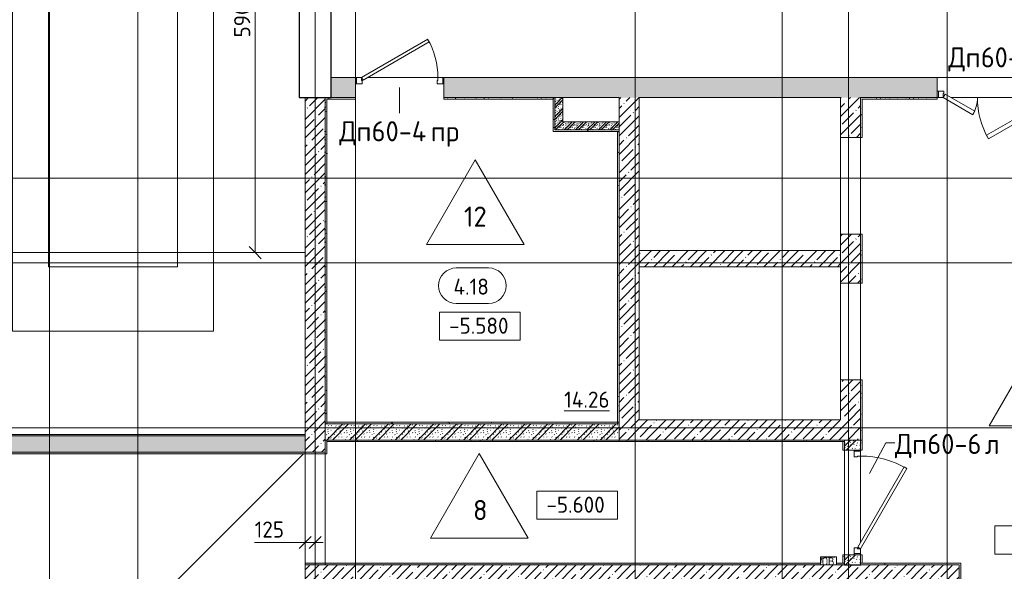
# Model space of a CAD drawing. Header units: millimetres. Extents: x 82112 to 162374, y -10965 to 131389.
# Tile 65 of 82: x 106801 to 119029, y 85121 to 91966. Entities that reach past the tile are written whole.
import ezdxf

# ---------------------------------------------------------------- set-up
doc = ezdxf.new("R2010")
doc.units = ezdxf.units.MM
doc.linetypes.add('3_ Штрих_ 1 х 1 мм', pattern=[2, 1, -1])
doc.linetypes.add('4_ Штрихпунктир_ 10 х 2 мм', pattern=[14, 10, -2, 0, -2])
for name, color, linetype, lineweight in [('A-ANNO-DIMS', 7, 'Continuous', 5), ('A-ANNO-DIMS-100', 7, 'Continuous', 5), ('A-ANNO-NOTE', 7, 'Continuous', 5), ('A-AREA-IDEN', 7, 'Continuous', 5), ('A-DETL-GENF', 7, 'Continuous', 13), ('A-DOOR', 7, 'Continuous', 13), ('A-DOOR-FRAM', 7, 'Continuous', 13), ('A-DOOR-IDEN', 7, 'Continuous', 5), ('A-DOOR-OPNG', 7, 'Continuous', 13), ('A-FLOR', 7, 'Continuous', 13), ('A-FLOR-IDEN', 7, 'Continuous', 5), ('A-WALL', 7, 'Continuous', 13), ('A-WALL-PATT', 7, 'Continuous', 13), ('C-PRKG', 7, 'Continuous', 13), ('G-ANNO-DIMS', 7, 'Continuous', 5), ('I-WALL', 7, 'Continuous', 13), ('M-EQPM', 7, 'Continuous', 13), ('S-COLS', 7, 'Continuous', 25), ('S-GRID', 7, 'Continuous', 5)]:
    doc.layers.add(name, color=color, linetype=linetype, lineweight=lineweight)
doc.styles.add('GOST Common', font='GOST_Common.ttf', dxfattribs={"height": 100})
doc.styles.add('GOST Common_2', font='GOST_Common.ttf', dxfattribs={"height": 200})
doc.styles.add('GOST Common_3', font='GOST_Common.ttf', dxfattribs={"height": 250})
doc.dimstyles.new('2_мм', dxfattribs={"dimscale": 304.8, "dimtxt": 201.142999, "dimasz": 0.492126, "dimexe": 0.328084, "dimexo": 0.492126, "dimgap": 0, "dimtad": 1, "dimdec": 0, "dimdsep": 46, "dimtxsty": 'GOST Common_2', "dimblk1": 'OBLIQUE', "dimblk2": 'OBLIQUE', "dimsah": 1, "dimcen": 0.09, "dimdle": 0.328084, "dimadec": 5, "dimazin": 2, "dimtfac": 1, "dimtdec": 4, "dimtix": 1, "dimtmove": 1, "dimatfit": 3, "dimfxl": 1, "dimtvp": 1, "dimtolj": 1, "dimtzin": 0, "dimarcsym": 2})
doc.dimstyles.new('2_мм_1', dxfattribs={"dimscale": 304.8, "dimtxt": 201.142999, "dimasz": 0.492126, "dimexe": 0.328084, "dimexo": 0.492126, "dimgap": 0, "dimtad": 1, "dimdec": 0, "dimdsep": 46, "dimtxsty": 'GOST Common_2', "dimblk1": 'OBLIQUE', "dimblk2": 'OBLIQUE', "dimsah": 1, "dimcen": 0.09, "dimdle": 0.328084, "dimadec": 5, "dimazin": 2, "dimtfac": 1, "dimtdec": 4, "dimtix": 1, "dimtmove": 0, "dimatfit": 3, "dimfxl": 1, "dimtvp": 1, "dimtolj": 1, "dimtzin": 0, "dimarcsym": 2})
pattern_1 = [(0, (0, 0), (203.2, 50.8), [3.353, -149.047, 3.353, -149.047, -812.8]), (0, (0, 0), (203.2, 50.8), [-304.8, 3.353, -301.447, 3.353, -149.047, -355.6]), (0, (0, 0), (203.2, 50.8), [-762, 3.353, -98.247, 3.353, -250.647]), (120, (76.2, 25.4), (-145.59409, 150.576362), [3.353, -149.047, 3.353, -149.047, -812.8]), (120, (76.2, 25.4), (-145.59409, 150.576362), [-304.8, 3.353, -301.447, 3.353, -149.047, -355.6]), (120, (76.2, 25.4), (-145.59409, 150.576362), [-762, 3.353, -98.247, 3.353, -250.647]), (240, (101.6, 127), (-57.60591, -201.376362), [3.353, -149.047, 3.353, -149.047, -812.8]), (240, (101.6, 127), (-57.60591, -201.376362), [-304.8, 3.353, -301.447, 3.353, -149.047, -355.6]), (240, (101.6, 127), (-57.60591, -201.376362), [-762, 3.353, -98.247, 3.353, -250.647])]
pattern_2 = [(45, (0, 0), (-114.04925, 114.04925), []), (45, (114.05, 0), (-114.04925, 114.04925), [201.612, -40.322, 3.353, -36.97])]
pattern_3 = [(135, (150.28, 188.64), (-282.8427, 3e-14), [5, -395]), (135, (174.9, 237.36), (-282.8427, 3e-14), [5, -395]), (135, (211.96, 236.53), (-282.8427, 3e-14), [5, -395]), (135, (114.96, 223.96), (-282.8427, 3e-14), [5, -395]), (135, (77.54, 223.96), (-282.8427, 3e-14), [5, -395]), (135, (57.44, 184.52), (-282.8427, 3e-14), [5, -395]), (135, (66.21, 142.9), (-282.8427, 3e-14), [5, -395]), (135, (107.33, 161), (-282.8427, 3e-14), [5, -395]), (135, (99.08, 130.94), (-282.8427, 3e-14), [5, -395]), (135, (22.6, 136.46), (-282.8427, 3e-14), [5, -395]), (135, (21.16, 168.08), (-282.8427, 3e-14), [5, -395]), (135, (46.13, 96.12), (-282.8427, 3e-14), [5, -395]), (135, (3.54, 74.6), (-282.8427, 3e-14), [5, -395]), (135, (40.3, 47.56), (-282.8427, 3e-14), [5, -395]), (135, (39.77, 18.47), (-282.8427, 3e-14), [5, -395]), (135, (76.94, 37.28), (-282.8427, 3e-14), [5, -395]), (135, (114.18, 62.4), (-282.8427, 3e-14), [5, -395]), (135, (139.87, 90.2), (-282.8427, 3e-14), [5, -395]), (135, (141.44, 15.82), (-282.8427, 3e-14), [5, -395]), (135, (188.69, 26.73), (-282.8427, 3e-14), [5, -395]), (135, (176.14, 51.36), (-282.8427, 3e-14), [5, -395]), (135, (177.03, 0), (-282.8427, 3e-14), [5, -395]), (135, (276.61, 8.22), (-282.8427, 3e-14), [5, -395]), (135, (271.19, 31.72), (-282.8427, 3e-14), [5, -395]), (135, (268.29, 119.65), (-282.8427, 3e-14), [5, -395]), (135, (237.92, 101.95), (-282.8427, 3e-14), [5, -395]), (135, (237.92, 158.27), (-282.8427, 3e-14), [5, -395]), (135, (260.4, 204.35), (-282.8427, 3e-14), [5, -395]), (135, (275.54, 235.4), (-282.8427, 3e-14), [5, -395]), (135, (117.62, 268.96), (-282.8427, 3e-14), [5, -395]), (135, (203.62, 273.83), (-282.8427, 3e-14), [5, -395]), (135, (47.24, 279.3), (-282.8427, 3e-14), [5, -395]), (135, (23.2, 266.16), (-282.8427, 3e-14), [5, -395]), (135, (42.78, 232.52), (-282.8427, 3e-14), [5, -395]), (135, (177.76, 90.57), (-282.8427, 3e-14), [5, -395]), (135, (181.12, 121.8), (-282.8427, 3e-14), [5, -395]), (135, (206.73, 172.06), (-282.8427, 3e-14), [5, -395]), (135, (143.14, 136.62), (-282.8427, 3e-14), [5, -395]), (135, (211.51, 131.86), (-282.8427, 3e-14), [5, -395]), (135, (81.47, 95.1), (-282.8427, 3e-14), [5, -395]), (135, (235.13, 60.46), (-282.8427, 3e-14), [5, -395]), (135, (242.24, 4.89), (-282.8427, 3e-14), [5, -395]), (45, (0, 106.07), (-282.8427, 0), []), (45, (106.07, 0), (-282.8427, 0), []), (45, (176.78, 0), (-282.8427, 0), []), (45, (0, 176.78), (-282.8427, 0), [])]
pattern_4 = [(135, (75.14, 94.32), (-141.421356, 1e-14), [3.353, -196.647]), (135, (87.45, 118.68), (-141.421356, 1e-14), [3.353, -196.647]), (135, (105.98, 118.27), (-141.421356, 1e-14), [3.353, -196.647]), (135, (57.48, 111.98), (-141.421356, 1e-14), [3.353, -196.647]), (135, (38.77, 111.98), (-141.421356, 1e-14), [3.353, -196.647]), (135, (28.72, 92.26), (-141.421356, 1e-14), [3.353, -196.647]), (135, (33.11, 71.45), (-141.421356, 1e-14), [3.353, -196.647]), (135, (53.67, 80.5), (-141.421356, 1e-14), [3.353, -196.647]), (135, (49.54, 65.47), (-141.421356, 1e-14), [3.353, -196.647]), (135, (11.3, 68.23), (-141.421356, 1e-14), [3.353, -196.647]), (135, (10.58, 84.04), (-141.421356, 1e-14), [3.353, -196.647]), (135, (23.07, 48.06), (-141.421356, 1e-14), [3.353, -196.647]), (135, (1.77, 37.3), (-141.421356, 1e-14), [3.353, -196.647]), (135, (20.15, 23.78), (-141.421356, 1e-14), [3.353, -196.647]), (135, (19.88, 9.23), (-141.421356, 1e-14), [3.353, -196.647]), (135, (38.47, 18.64), (-141.421356, 1e-14), [3.353, -196.647]), (135, (57.09, 31.2), (-141.421356, 1e-14), [3.353, -196.647]), (135, (69.94, 45.09), (-141.421356, 1e-14), [3.353, -196.647]), (135, (70.72, 7.91), (-141.421356, 1e-14), [3.353, -196.647]), (135, (94.34, 13.36), (-141.421356, 1e-14), [3.353, -196.647]), (135, (88.07, 25.68), (-141.421356, 1e-14), [3.353, -196.647]), (135, (88.51, 0), (-141.421356, 1e-14), [3.353, -196.647]), (135, (138.31, 4.11), (-141.421356, 1e-14), [3.353, -196.647]), (135, (135.6, 15.86), (-141.421356, 1e-14), [3.353, -196.647]), (135, (134.14, 59.83), (-141.421356, 1e-14), [3.353, -196.647]), (135, (118.96, 50.98), (-141.421356, 1e-14), [3.353, -196.647]), (135, (118.96, 79.14), (-141.421356, 1e-14), [3.353, -196.647]), (135, (130.2, 102.18), (-141.421356, 1e-14), [3.353, -196.647]), (135, (137.77, 117.7), (-141.421356, 1e-14), [3.353, -196.647]), (135, (58.81, 134.48), (-141.421356, 1e-14), [3.353, -196.647]), (135, (101.81, 136.91), (-141.421356, 1e-14), [3.353, -196.647]), (135, (23.62, 139.65), (-141.421356, 1e-14), [3.353, -196.647]), (135, (11.6, 133.08), (-141.421356, 1e-14), [3.353, -196.647]), (135, (21.39, 116.26), (-141.421356, 1e-14), [3.353, -196.647]), (135, (88.88, 45.28), (-141.421356, 1e-14), [3.353, -196.647]), (135, (90.56, 60.9), (-141.421356, 1e-14), [3.353, -196.647]), (135, (103.36, 86.03), (-141.421356, 1e-14), [3.353, -196.647]), (135, (71.57, 68.31), (-141.421356, 1e-14), [3.353, -196.647]), (135, (105.76, 65.93), (-141.421356, 1e-14), [3.353, -196.647]), (135, (40.73, 47.55), (-141.421356, 1e-14), [3.353, -196.647]), (135, (117.56, 30.23), (-141.421356, 1e-14), [3.353, -196.647]), (135, (121.12, 2.44), (-141.421356, 1e-14), [3.353, -196.647]), (45, (0, 53.03), (-141.421356, 0), []), (45, (53.03, 0), (-141.421356, 0), []), (45, (88.39, 0), (-141.421356, 0), []), (45, (0, 88.39), (-141.421356, 0), [])]

# ---------------------------------------------------------------- blocks, each defined once
blk = doc.blocks.new('Наметкина 10_РД_АР_П_Отделка_R21_rvt-1--01_Подвал_МП_часть В')
at = {"layer": 'A-WALL-PATT', "lineweight": 5}
h = blk.add_hatch(dxfattribs=at)
h.set_pattern_fill('FP_11', color=256, style=0, pattern_type=2)
h.set_pattern_definition(pattern_1)
h.paths.add_polyline_path([(113425, 90980), (113425, 91000), (112070, 91000), (112070, 90980), (112432, 90980)])
h.paths.add_polyline_path([(110615, 90980), (110970, 90980), (110970, 91000), (110595, 91000), (110595, 90980)])
h = blk.add_hatch(dxfattribs=at)
h.set_pattern_fill('FP_11', color=256, style=0, pattern_type=2)
h.set_pattern_definition(pattern_1)
h.paths.add_polyline_path([(110615, 86950), (110615, 90980), (110595, 90980), (110595, 86950)])
h = blk.add_hatch(dxfattribs=at)
h.set_pattern_fill('FP_11', color=256, style=0, pattern_type=2)
h.set_pattern_definition(pattern_1)
h.paths.add_polyline_path([(113445, 90580), (113445, 91000), (113425, 91000), (113425, 90580)])
h = blk.add_hatch(dxfattribs=at)
h.set_pattern_fill('FP_11', color=256, style=0, pattern_type=2)
h.set_pattern_definition(pattern_1)
h.paths.add_polyline_path([(117245, 86750), (117265, 86750), (117265, 87495), (117245, 87495), (117245, 87251)])
h.paths.add_polyline_path([(117265, 88695), (117265, 89305), (117245, 89305), (117245, 88695)])
h.paths.add_polyline_path([(117245, 90505), (117265, 90505), (117265, 91000), (117245, 91000)])
h = blk.add_hatch(dxfattribs=at)
h.set_pattern_fill('FP_11', color=256, style=0, pattern_type=2)
h.set_pattern_definition(pattern_1)
h.paths.add_polyline_path([(119975, 90980), (119995, 90980), (119995, 91000), (119795, 91000), (119795, 90980)])
h.paths.add_polyline_path([(117265, 90980), (118195, 90980), (118195, 91000), (117265, 91000)])
h = blk.add_hatch(dxfattribs=at)
h.set_pattern_fill('FP_11', color=256, style=0, pattern_type=2)
h.set_pattern_definition(pattern_1)
h.paths.add_polyline_path([(113445, 90580), (114245, 90580), (114245, 90600), (113445, 90600)])
h = blk.add_hatch(dxfattribs=at)
h.set_pattern_fill('FP_11', color=256, style=0, pattern_type=2)
h.set_pattern_definition(pattern_1)
h.paths.add_polyline_path([(114225, 86950), (114245, 86950), (114245, 90580), (114225, 90580), (114225, 87251)])
h = blk.add_hatch(dxfattribs=at)
h.set_pattern_fill('FP_11', color=256, style=0, pattern_type=2)
h.set_pattern_definition(pattern_1)
h.paths.add_polyline_path([(114245, 86950), (114245, 86970), (110615, 86970), (110615, 86950)])
h = blk.add_hatch(dxfattribs=at)
h.set_pattern_fill('FP_11', color=256, style=0, pattern_type=2)
h.set_pattern_definition(pattern_1)
h.paths.add_polyline_path([(110345, 86800), (110345, 86820), (100970, 86820), (100970, 86800), (102253, 86800)])
h = blk.add_hatch(dxfattribs=at)
h.set_pattern_fill('FP_11', color=256, style=0, pattern_type=2)
h.set_pattern_definition(pattern_1)
h.paths.add_polyline_path([(114245, 86730), (114245, 86750), (110615, 86750), (110615, 86730)])
h = blk.add_hatch(dxfattribs=at)
h.set_pattern_fill('FP_11', color=256, style=0, pattern_type=2)
h.set_pattern_definition(pattern_1)
h.paths.add_polyline_path([(117045, 86730), (117045, 86750), (114245, 86750), (114245, 86730), (116504, 86730)])
h = blk.add_hatch(dxfattribs=at)
h.set_pattern_fill('FP_11', color=256, style=0, pattern_type=2)
h.set_pattern_definition(pattern_1)
h.paths.add_polyline_path([(117045, 85220), (117045, 85325), (117025, 85325), (117025, 85220)])
h.paths.add_polyline_path([(117025, 86625), (117045, 86625), (117045, 86730), (117025, 86730)])
h = blk.add_hatch(dxfattribs=at)
h.set_pattern_fill('FP_11', color=256, style=0, pattern_type=2)
h.set_pattern_definition(pattern_1)
h.paths.add_polyline_path([(117265, 85220), (117265, 85325), (117245, 85325), (117245, 85220)])
h.paths.add_polyline_path([(117245, 86625), (117265, 86625), (117265, 86750), (117245, 86750)])
h = blk.add_hatch(dxfattribs=at)
h.set_pattern_fill('FP_11', color=256, style=0, pattern_type=2)
h.set_pattern_definition(pattern_1)
h.paths.add_polyline_path([(110345, 86580), (110345, 86600), (100950, 86600), (100950, 86580), (102253, 86580)])
h = blk.add_hatch(dxfattribs=at)
h.set_pattern_fill('FP_11', color=256, style=0, pattern_type=2)
h.set_pattern_definition(pattern_1)
h.paths.add_polyline_path([(110345, 86580), (110595, 86580), (110595, 86600), (110345, 86600)])
h = blk.add_hatch(dxfattribs=at)
h.set_pattern_fill('FP_11', color=256, style=0, pattern_type=2)
h.set_pattern_definition(pattern_1)
h.paths.add_polyline_path([(116945, 85200), (117045, 85200), (117045, 85220), (116945, 85220)])
h.paths.add_polyline_path([(116504, 85200), (116745, 85200), (116745, 85220), (110345, 85220), (110345, 85200), (114468, 85200)])
h = blk.add_hatch(dxfattribs=at)
h.set_pattern_fill('FP_11', color=256, style=0, pattern_type=2)
h.set_pattern_definition(pattern_1)
h.paths.add_polyline_path([(118470, 85200), (118470, 85220), (117245, 85220), (117245, 85200)])
h = blk.add_hatch(dxfattribs=at)
h.set_pattern_fill('FP_11', color=256, style=0, pattern_type=2)
h.set_pattern_definition(pattern_1)
h.paths.add_polyline_path([(118470, 82850), (118490, 82850), (118490, 83395), (118470, 83395)])
h.paths.add_polyline_path([(118470, 84495), (118490, 84495), (118490, 85220), (118470, 85220), (118470, 84990)])
at = {"layer": 'A-WALL'}
for p, q in [((110970, 91000), (110595, 91000)), ((110595, 91000), (110595, 90980)), ((110595, 90980), (110595, 86950)), ((110615, 86950), (110615, 90980)), ((110615, 90980), (110970, 90980)), ((110970, 90980), (110970, 91000)), ((113425, 91000), (112070, 91000)), ((112070, 91000), (112070, 90980)), ((112070, 90980), (113425, 90980)), ((113445, 91000), (113425, 91000)), ((113425, 90980), (113425, 90580)), ((113445, 90980), (113445, 91000)), ((113445, 90600), (113445, 90980)), ((117245, 91000), (117245, 90505)), ((117265, 91000), (117245, 91000)), ((118195, 91000), (117265, 91000)), ((117265, 90980), (118195, 90980)), ((117265, 90505), (117265, 90980)), ((118195, 90980), (118195, 91000)), ((113425, 90580), (113445, 90580)), ((114225, 90600), (113445, 90600)), ((113445, 90580), (114225, 90580)), ((114245, 90600), (114225, 90600)), ((114225, 90580), (114225, 86950)), ((114245, 90580), (114245, 90600)), ((114245, 86950), (114245, 90580)), ((117245, 90505), (117265, 90505)), ((117245, 89305), (117245, 88695)), ((117265, 89305), (117245, 89305)), ((117265, 88695), (117265, 89305)), ((117245, 88695), (117265, 88695)), ((117245, 87495), (117245, 86750)), ((117265, 87495), (117245, 87495)), ((117265, 86750), (117265, 87495)), ((110595, 86950), (110615, 86950)), ((114245, 86970), (110615, 86970)), ((110615, 86970), (110615, 86950)), ((110615, 86950), (114245, 86950)), ((114225, 86950), (114245, 86950)), ((114245, 86950), (114245, 86970)), ((110345, 86820), (100970, 86820)), ((110345, 86800), (110345, 86820)), ((100970, 86800), (110345, 86800)), ((110595, 86750), (110595, 86600)), ((110615, 86750), (110595, 86750)), ((114245, 86750), (110615, 86750)), ((110615, 86750), (110615, 86730)), ((110615, 86580), (110615, 86750)), ((110615, 86730), (114245, 86730)), ((114245, 86730), (114245, 86750)), ((117045, 86750), (114245, 86750)), ((114245, 86750), (114245, 86730)), ((114245, 86730), (117045, 86730)), ((117045, 86730), (117025, 86730)), ((117025, 86730), (117025, 86625)), ((117045, 86730), (117045, 86750)), ((117045, 86625), (117045, 86730)), ((117245, 86750), (117265, 86750)), ((117245, 86750), (117245, 86625)), ((117265, 86750), (117245, 86750)), ((117265, 86625), (117265, 86750)), ((110345, 86600), (100950, 86600)), ((100950, 86580), (110345, 86580)), ((110345, 86580), (110345, 86600)), ((110595, 86600), (110345, 86600)), ((110345, 86600), (110345, 86580)), ((110345, 86580), (110595, 86580)), ((110595, 86580), (110615, 86580)), ((117025, 86625), (117045, 86625)), ((117245, 86625), (117265, 86625)), ((117045, 85325), (117025, 85325)), ((117025, 85325), (117025, 85220)), ((117045, 85220), (117045, 85325)), ((117245, 85325), (117245, 85220)), ((117265, 85325), (117245, 85325)), ((117265, 85220), (117265, 85325)), ((116745, 85220), (110345, 85220)), ((110345, 85220), (110345, 85200)), ((110345, 85200), (116745, 85200)), ((117045, 85220), (116945, 85220)), ((116945, 85200), (117045, 85200)), ((117025, 85220), (117045, 85220)), ((117045, 85200), (117045, 85220)), ((118470, 85220), (117245, 85220)), ((117245, 85220), (117245, 85200)), ((117245, 85220), (117265, 85220)), ((117245, 85200), (118470, 85200)), ((118490, 85220), (118470, 85220)), ((118470, 85200), (118470, 84495)), ((118490, 84495), (118490, 85220))]:
    blk.add_line(p, q, dxfattribs=at)
at = {"layer": 'A-WALL', "lineweight": 25}
for p, q in [((113425, 91000), (113425, 90980)), ((114225, 90580), (114245, 90580))]:
    blk.add_line(p, q, dxfattribs=at)
blk = doc.blocks.new('КР-Проем - Настраиваемый-4830013--01_Подвал_МП_часть В')
at = {"layer": 'A-DOOR-OPNG'}
for p, q in [((-600, 125), (600, 125)), ((-600, -125), (600, -125))]:
    blk.add_line(p, q, dxfattribs=at)
blk = doc.blocks.new('КР-Проем - Настраиваемый-2810774--01_Подвал_МП_часть В')
at = {"layer": 'A-DOOR-OPNG'}
for p, q in [((-700, 125), (700, 125)), ((-700, -125), (700, -125))]:
    blk.add_line(p, q, dxfattribs=at)
blk = doc.blocks.new('АР_Дверь однопольная - 1300х2100h_лест__лифт_ холл-5750072--01_Подвал_МП_часть В')
at = {"layer": 'A-DOOR'}
for p, q in [((-421, 675), (-441, 640)), ((-441, 640), (555, 65)), ((575, 100), (-421, 675)), ((555, 65), (575, 100))]:
    blk.add_line(p, q, dxfattribs=at)
at = {"layer": 'A-DOOR', "lineweight": 5}
blk.add_arc((575, 100), 1150, 150, 180, dxfattribs=at)
at = {"layer": 'A-DOOR-FRAM'}
for p, q in [((-635, 100), (-650, 100)), ((-635, 20), (-650, 20)), ((-575, 100), (-635, 100)), ((-635, 100), (-635, 20)), ((-635, 20), (-565, 20)), ((-575, 60), (-575, 100)), ((-565, 60), (-575, 60)), ((-565, 20), (-565, 60)), ((575, 60), (565, 60)), ((565, 60), (565, 20)), ((565, 20), (635, 20)), ((635, 100), (575, 100)), ((575, 100), (575, 60)), ((635, 20), (635, 100)), ((635, 100), (650, 100)), ((635, 20), (650, 20))]:
    blk.add_line(p, q, dxfattribs=at)
blk = doc.blocks.new('АР_Машиноместо - 4900x2400_М__5300х2500_-V3--01_Подвал_МП_часть В')
at = {"layer": 'C-PRKG'}
for p, q in [((2500, 0), (0, 0)), ((0, 0), (0, -5300)), ((2500, 0), (2500, -5300)), ((450, -800), (450, -4500)), ((450, -800), (2050, -800)), ((2050, -800), (2050, -4500)), ((450, -4500), (2050, -4500)), ((2500, -5300), (0, -5300))]:
    blk.add_line(p, q, dxfattribs=at)
blk = doc.blocks.new('АР_Дверь двупольная - 1600х2100h_1025_425__техн_-5670633--01_Подвал_МП_часть В')
at = {"layer": 'A-DOOR'}
for p, q in [((-725, 125), (163, 638)), ((163, 638), (188, 594)), ((188, 594), (-700, 82)), ((357, 338), (332, 294)), ((332, 294), (700, 82)), ((725, 125), (357, 338)), ((-700, 82), (-725, 125)), ((700, 82), (725, 125))]:
    blk.add_line(p, q, dxfattribs=at)
at = {"layer": 'A-DOOR', "lineweight": 5}
for centre, radius, start, end in [((-725, 125), 1025, 0, 30), ((725, 125), 425, 150, 180)]:
    blk.add_arc(centre, radius, start, end, dxfattribs=at)
at = {"layer": 'A-DOOR-FRAM'}
for p, q in [((-785, 125), (-800, 125)), ((-785, 125), (-725, 125)), ((-785, 45), (-785, 125)), ((-725, 125), (-725, 75)), ((785, 125), (725, 125)), ((725, 125), (725, 75)), ((785, 45), (785, 125)), ((785, 125), (800, 125)), ((-785, 45), (-800, 45)), ((-715, 45), (-785, 45)), ((-725, 75), (-715, 75)), ((-715, 75), (-715, 45)), ((725, 75), (715, 75)), ((715, 75), (715, 45)), ((715, 45), (785, 45)), ((785, 45), (800, 45))]:
    blk.add_line(p, q, dxfattribs=at)
blk = doc.blocks.new('АР_Дверь однопольная - 1100х2100h_техн_ помещ_-4799349--01_Подвал_МП_часть В')
at = {"layer": 'A-DOOR'}
for p, q in [((348, 600), (-475, 125)), ((-455, 90), (368, 565)), ((368, 565), (348, 600)), ((-475, 125), (-455, 90))]:
    blk.add_line(p, q, dxfattribs=at)
at = {"layer": 'A-DOOR', "lineweight": 5}
blk.add_arc((-475, 125), 950, 360, 30, dxfattribs=at)
at = {"layer": 'A-DOOR-FRAM'}
for p, q in [((-535, 125), (-550, 125)), ((-475, 125), (-535, 125)), ((-535, 125), (-535, 45)), ((-475, 85), (-475, 125)), ((535, 125), (475, 125)), ((475, 125), (475, 85)), ((535, 45), (535, 125)), ((535, 125), (550, 125)), ((-535, 45), (-550, 45)), ((-535, 45), (-465, 45)), ((-465, 85), (-475, 85)), ((-465, 45), (-465, 85)), ((475, 85), (465, 85)), ((465, 85), (465, 45)), ((465, 45), (535, 45)), ((535, 45), (550, 45))]:
    blk.add_line(p, q, dxfattribs=at)
blk = doc.blocks.new('АР_Канал вертикальный прямоугольный - ОВ-4138123--01_Подвал_МП_часть В')
at = {"layer": 'A-DETL-GENF'}
blk.add_hatch(color=256, dxfattribs=at).paths.add_polyline_path([(-100, -50), (-85, 35), (100, 50), (-100, 50)])
at = {"layer": 'A-DETL-GENF', "linetype": '3_ Штрих_ 1 х 1 мм'}
for p, q in [((100, 50), (-100, 50)), ((-100, 50), (-100, -50)), ((100, 50), (-100, 50)), ((-100, 50), (-100, -50)), ((-100, -50), (-85, 35)), ((-100, -50), (-85, 35)), ((-85, 35), (100, 50)), ((-85, 35), (100, 50)), ((100, -50), (100, 50)), ((-100, -50), (100, -50))]:
    blk.add_line(p, q, dxfattribs=at)
at = {"layer": 'M-EQPM'}
for p, q in [((-100, -50), (-100, 50)), ((-100, 50), (100, 50)), ((100, 50), (100, -50)), ((100, -50), (-100, -50))]:
    blk.add_line(p, q, dxfattribs=at)
blk = doc.blocks.new('Марка помещения _Номер_ - 2 мм-68851--01_Подвал_МП_часть В')
at = {"layer": 'A-AREA-IDEN'}
for p, q in [((-2.03, 2.21), (1.97, 2.21)), ((-2.03, -2.19), (1.97, -2.19))]:
    blk.add_line(p, q, dxfattribs=at)
for centre, start, end in [((-2.03, 0.01), 90, 270), ((1.97, 0.01), 270, 90)]:
    blk.add_arc(centre, 2.2, start, end, dxfattribs=at)
blk = doc.blocks.new('Высотные отметки - Frame_2-749557--01_Подвал_МП_часть В')
at = {"layer": 'G-ANNO-DIMS'}
for p, q in [((-5, 3.5), (-5, 0)), ((5, 3.5), (-5, 3.5)), ((5, 0), (5, 3.5)), ((-5, 0), (5, 0))]:
    blk.add_line(p, q, dxfattribs=at)
blk = doc.blocks.new('Марка полов - Марка полов-4106608--01_Подвал_МП_часть В')
at = {"layer": 'A-FLOR-IDEN'}
for p, q in [((0, 7), (-6.06, -3.5)), ((6.06, -3.5), (0, 7)), ((-6.06, -3.5), (6.06, -3.5))]:
    blk.add_line(p, q, dxfattribs=at)
blk = doc.blocks.new('DIMBLOCK149--01_Подвал_МП_часть В')
at = {"layer": 'A-ANNO-DIMS-100', "transparency": 16777216}
for p, q in [((109719, 85478), (110201, 85478)), ((110201, 85478), (110407, 85478)), ((110245, 85478), (110570, 85478)), ((110345, 85434), (110345, 85578)), ((110345, 85478), (110345, 85434)), ((110470, 85434), (110470, 85578)), ((110470, 85478), (110470, 85434))]:
    blk.add_line(p, q, dxfattribs=at)
at = {"layer": 'A-ANNO-DIMS-100', "lineweight": 25, "transparency": 16777216}
for p, q in [((110345, 85478), (110270, 85403)), ((110345, 85478), (110420, 85553)), ((110470, 85478), (110395, 85403)), ((110470, 85478), (110545, 85553))]:
    blk.add_line(p, q, dxfattribs=at)
at = {"layer": 'A-ANNO-DIMS-100', "color": 0, "transparency": 16777216, "insert": (109719, 85739), "char_height": 200, "width": 458.2, "attachment_point": 1, "line_spacing_factor": 1.022761, "style": 'GOST Common_2'}
blk.add_mtext('125', dxfattribs=at)
blk = doc.blocks.new('_Oblique')
at = {"color": 0, "linetype": 'ByBlock', "lineweight": -2}
blk.add_line((-0.5, -0.5), (0.5, 0.5), dxfattribs=at)
blk = doc.blocks.new('DIMBLOCK150--01_Подвал_МП_часть В')
at = {"layer": 'A-ANNO-DIMS-100', "lineweight": 25, "transparency": 16777216}
for p, q in [((109726, 94975), (109651, 95050)), ((109726, 94975), (109801, 94900)), ((109726, 89075), (109651, 89150)), ((109726, 89075), (109801, 89000))]:
    blk.add_line(p, q, dxfattribs=at)
at = {"layer": 'A-ANNO-DIMS-100', "transparency": 16777216}
for p, q in [((109726, 89075), (109726, 95075)), ((109770, 94975), (109626, 94975)), ((109726, 94975), (109770, 94975)), ((109770, 89075), (109626, 89075)), ((109726, 89075), (109770, 89075))]:
    blk.add_line(p, q, dxfattribs=at)
at = {"layer": 'A-ANNO-DIMS-100', "color": 0, "transparency": 16777216, "insert": (109464, 91745), "char_height": 200, "width": 670.93, "attachment_point": 1, "rotation": 90, "line_spacing_factor": 1.022761, "style": 'GOST Common_2'}
blk.add_mtext('5900', dxfattribs=at)

msp = doc.modelspace()

# ---------------------------------------------------------------- hatches: boundary and pattern name
at = {"layer": 'A-WALL-PATT', "lineweight": 5}
h = msp.add_hatch(dxfattribs=at)
h.set_pattern_fill('FP_1', color=256, style=0, pattern_type=2)
h.set_pattern_definition(pattern_2)
h.paths.add_polyline_path([(116995, 91000), (118195, 91000), (118195, 91250), (112070, 91250), (112070, 91000), (114495, 91000)])
h.paths.add_polyline_path([(127170, 91000), (127170, 91250), (119795, 91250), (119795, 91000), (126683.001436, 91000)])
h.paths.add_polyline_path([(110670, 91000), (110970, 91000), (110970, 91250), (110670, 91250)])
h = msp.add_hatch(dxfattribs=at)
h.set_pattern_fill('FP_1', color=256, style=0, pattern_type=2)
h.set_pattern_definition(pattern_2)
h.paths.add_polyline_path([(110396.522115, 86600), (110595, 86600), (110595, 91000), (110345, 91000), (110345, 86600)])
h = msp.add_hatch(dxfattribs=at)
h.set_pattern_fill('FP_12', color=256, style=0, pattern_type=2)
h.set_pattern_definition(pattern_4)
h.paths.add_polyline_path([(113545, 90600), (113545, 91000), (113445, 91000), (113445, 90600)])
h = msp.add_hatch(dxfattribs=at)
h.set_pattern_fill('FP_1', color=256, style=0, pattern_type=2)
h.set_pattern_definition(pattern_2)
h.paths.add_polyline_path([(114495, 86750), (114495, 91000), (114245, 91000), (114245, 86750), (114468.141945, 86750)])
h = msp.add_hatch(dxfattribs=at)
h.set_pattern_fill('FP_1', color=256, style=0, pattern_type=2)
h.set_pattern_definition(pattern_2)
h.paths.add_polyline_path([(116995, 87000), (117245, 87000), (117245, 87495), (116995, 87495), (116995, 87250.682243)])
h.paths.add_polyline_path([(116995, 88695), (117245, 88695), (117245, 89305), (116995, 89305)])
h.paths.add_polyline_path([(117245, 90505), (117245, 91000), (116995, 91000), (116995, 90505)])
h = msp.add_hatch(dxfattribs=at)
h.set_pattern_fill('FP_12', color=256, style=0, pattern_type=2)
h.set_pattern_definition(pattern_4)
h.paths.add_polyline_path([(114245, 90600), (114245, 90700), (113545, 90700), (113545, 90600)])
h = msp.add_hatch(dxfattribs=at)
h.set_pattern_fill('FP_1', color=256, style=0, pattern_type=2)
h.set_pattern_definition(pattern_2)
h.paths.add_polyline_path([(116995, 88900), (116995, 89100), (114495, 89100), (114495, 88900)])
h = msp.add_hatch(dxfattribs=at)
h.set_pattern_fill('FP_5', color=256, style=0, pattern_type=2)
h.set_pattern_definition(pattern_3)
h.paths.add_polyline_path([(114245, 86750), (114245, 86950), (110595, 86950), (110595, 86750)])
h = msp.add_hatch(dxfattribs=at)
h.set_pattern_fill('FP_1', color=256, style=0, pattern_type=2)
h.set_pattern_definition(pattern_2)
h.paths.add_polyline_path([(114495, 86750), (117245, 86750), (117245, 87000), (114495, 87000)])
h = msp.add_hatch(dxfattribs=at)
h.set_pattern_fill('FP_5', color=256, style=0, pattern_type=2)
h.set_pattern_definition(pattern_3)
h.paths.add_polyline_path([(110345, 86600), (110345, 86800), (100950, 86800), (100950, 86600), (102253.282454, 86600)])
h = msp.add_hatch(dxfattribs=at)
h.set_pattern_fill('FP_5', color=256, style=0, pattern_type=2)
h.set_pattern_definition(pattern_3)
h.paths.add_polyline_path([(117245, 85200), (117245, 85325), (117045, 85325), (117045, 85200)])
h.paths.add_polyline_path([(117045, 86625), (117245, 86625), (117245, 86750), (117045, 86750)])
h = msp.add_hatch(dxfattribs=at)
h.set_pattern_fill('FP_1', color=256, style=0, pattern_type=2)
h.set_pattern_definition(pattern_2)
h.paths.add_polyline_path([(110595, 84950), (110595, 85200), (110345, 85200), (110345, 84950), (110396.522115, 84950)])
h = msp.add_hatch(dxfattribs=at)
h.set_pattern_fill('FP_1', color=256, style=0, pattern_type=2)
h.set_pattern_definition(pattern_2)
h.paths.add_polyline_path([(116370, 84950), (118220, 84950), (118220, 85200), (110595, 85200), (110595, 84950), (116120, 84950)])
h = msp.add_hatch(dxfattribs=at)
h.set_pattern_fill('FP_1', color=256, style=0, pattern_type=2)
h.set_pattern_definition(pattern_2)
h.paths.add_polyline_path([(118470, 82850), (118470, 83395), (118220, 83395), (118220, 82850)])
h.paths.add_polyline_path([(118220, 84495), (118470, 84495), (118470, 85200), (118220, 85200), (118220, 84950)])

# ---------------------------------------------------------------- linework, layer by layer
at = {"layer": 'A-DOOR-IDEN'}
for p, q in [((111520, 91125), (111520, 90807.186303)), ((117355.608168, 86334.538696), (117557.61643, 86715.175735)), ((117557.61643, 86715.175735), (117669.843241, 86715.175735))]:
    msp.add_line(p, q, dxfattribs=at)
at = {"layer": 'A-FLOR'}
for p, q in [((110985, 91250), (110970, 91250)), ((111995, 91250), (111125, 91250)), ((112070, 91250), (112055, 91250)), ((118195, 91250), (119795, 91250)), ((118210, 91000), (118195, 91000)), ((119620, 91000), (118370, 91000)), ((117245, 90505), (117245, 89305)), ((110345, 89075), (104210, 89075)), ((117245, 88695), (117245, 87495)), ((107345, 83600), (110325, 86580)), ((110345, 86580), (110345, 85220)), ((110345, 86580), (110345, 85220)), ((117045, 85325), (117045, 86625)), ((117245, 86625), (117245, 86610)), ((117245, 86550), (117245, 85480)), ((117245, 85340), (117245, 85325))]:
    msp.add_line(p, q, dxfattribs=at)
at = {"layer": 'A-WALL'}
for p, q in [((110970, 91250), (110670, 91250)), ((110670, 91250), (110670, 91000)), ((110970, 91000), (110970, 91250)), ((118195, 91250), (112070, 91250)), ((112070, 91250), (112070, 91000)), ((118195, 91000), (118195, 91250)), ((110345, 91000), (110345, 86600)), ((110595, 91000), (110345, 91000)), ((110595, 86600), (110595, 91000)), ((110670, 91000), (110970, 91000)), ((112070, 91000), (114245, 91000)), ((114245, 91000), (114245, 86950)), ((114495, 87000), (114495, 91000)), ((114495, 91000), (116995, 91000)), ((116995, 91000), (116995, 90505)), ((117245, 90505), (117245, 91000)), ((117245, 91000), (118195, 91000)), ((116995, 90505), (117245, 90505)), ((116995, 89305), (116995, 88695)), ((117245, 89305), (116995, 89305)), ((117245, 88695), (117245, 89305)), ((116995, 89100), (114495, 89100)), ((114495, 88900), (116995, 88900)), ((116995, 88695), (117245, 88695)), ((116995, 87495), (116995, 87000)), ((117245, 87495), (116995, 87495)), ((117245, 86750), (117245, 87495)), ((116995, 87000), (114495, 87000)), ((114245, 86750), (117045, 86750)), ((110345, 86600), (110595, 86600)), ((110345, 85200), (110345, 82600)), ((110595, 85200), (110345, 85200)), ((116745, 85200), (110595, 85200)), ((117045, 85200), (116945, 85200)), ((118470, 85200), (117245, 85200)), ((118470, 84495), (118470, 85200))]:
    msp.add_line(p, q, dxfattribs=at)
at = {"layer": 'A-WALL', "lineweight": 25}
msp.add_line((117045, 85200), (117245, 85200), dxfattribs=at)
at = {"layer": 'I-WALL'}
for p, q in [((113445, 91000), (113445, 90600)), ((113545, 90700), (113545, 91000)), ((114245, 90700), (113545, 90700)), ((113445, 90600), (114245, 90600)), ((114245, 86950), (110595, 86950)), ((114245, 86750), (114245, 86950)), ((110345, 86800), (100950, 86800)), ((110595, 86750), (114245, 86750)), ((117045, 86750), (117045, 86625)), ((117245, 86750), (117045, 86750)), ((117245, 86625), (117245, 86750)), ((100950, 86600), (110345, 86600)), ((117045, 86625), (117245, 86625)), ((117045, 85325), (117045, 85200)), ((117245, 85325), (117045, 85325)), ((117245, 85200), (117245, 85325))]:
    msp.add_line(p, q, dxfattribs=at)
at = {"layer": 'S-COLS'}
for p, q in [((110270, 93400), (110270, 91000)), ((110670, 91250), (110670, 93400)), ((110670, 91000), (110670, 91250)), ((110270, 91000), (110670, 91000))]:
    msp.add_line(p, q, dxfattribs=at)
at = {"layer": 'S-GRID', "linetype": '4_ Штрихпунктир_ 10 х 2 мм'}
for p, q in [((108270, 52488.487293), (108270, 130388.42805)), ((110970, 53702.872493), (110970, 130388.42805)), ((107170, 80104.964717), (107170, 129588.42805)), ((110470, 80104.964717), (110470, 129588.42805)), ((114445, 59297.815604), (114445, 129588.42805)), ((116270, 59297.815604), (116270, 129588.42805)), ((117095, 59297.815604), (117095, 129588.42805)), ((118320, 59297.815604), (118320, 129588.42805)), ((110970, 53356.981316), (110970, 129109.361538)), ((151972.716503, 90000), (87000, 90000)), ((151972.716503, 88950), (87000, 88950)), ((151972.716503, 86900), (87000, 86900))]:
    msp.add_line(p, q, dxfattribs=at)

# ---------------------------------------------------------------- block references
at = {"lineweight": 5}
msp.add_blockref('Наметкина 10_РД_АР_П_Отделка_R21_rvt-1--01_Подвал_МП_часть В', (0, 0), dxfattribs=at)
at = {"layer": 'A-AREA-IDEN', "xscale": 99.99999999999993, "yscale": 99.99999999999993, "zscale": 99.99999999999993}
msp.add_blockref('Марка помещения _Номер_ - 2 мм-68851--01_Подвал_МП_часть В', (112426.048733, 88664.350906), dxfattribs=at)
at = {"layer": 'A-DOOR'}
msp.add_blockref('АР_Дверь однопольная - 1100х2100h_техн_ помещ_-4799349--01_Подвал_МП_часть В', (111520, 91125), dxfattribs=at)
for name, p, rotation in [('АР_Дверь двупольная - 1600х2100h_1025_425__техн_-5670633--01_Подвал_МП_часть В', (118995, 91125), 180), ('КР-Проем - Настраиваемый-4830013--01_Подвал_МП_часть В', (117120, 89905), 270), ('КР-Проем - Настраиваемый-4830013--01_Подвал_МП_часть В', (117120, 88095), 270), ('КР-Проем - Настраиваемый-2810774--01_Подвал_МП_часть В', (110470, 85900), 89.9999999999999), ('АР_Дверь однопольная - 1300х2100h_лест__лифт_ холл-5750072--01_Подвал_МП_часть В', (117145, 85975), 270)]:
    msp.add_blockref(name, p, dxfattribs=dict(at, rotation=rotation))
at = {"layer": 'A-FLOR-IDEN', "xscale": 99.99999999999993, "yscale": 99.99999999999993, "zscale": 99.99999999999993}
for p in [(112458.195235, 89525.184076), (119445.529538, 87276.675735), (112508.195235, 85883.811225)]:
    msp.add_blockref('Марка полов - Марка полов-4106608--01_Подвал_МП_часть В', p, dxfattribs=at)
at = {"layer": 'C-PRKG'}
msp.add_blockref('АР_Машиноместо - 4900x2400_М__5300х2500_-V3--01_Подвал_МП_часть В', (106710, 93400), dxfattribs=at)
at = {"layer": 'G-ANNO-DIMS', "xscale": 99.99999999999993, "yscale": 99.99999999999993, "zscale": 99.99999999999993}
for p in [(112515.494429, 87987.122246), (113724.539311, 85766.00797), (119412.205659, 85333.938139)]:
    msp.add_blockref('Высотные отметки - Frame_2-749557--01_Подвал_МП_часть В', p, dxfattribs=at)
at = {"layer": 'M-EQPM'}
msp.add_blockref('АР_Канал вертикальный прямоугольный - ОВ-4138123--01_Подвал_МП_часть В', (116845, 85249.998403), dxfattribs=at)

# ---------------------------------------------------------------- texts
at = {"layer": 'A-ANNO-NOTE', "insert": (116763.906744, 85293.608139), "char_height": 100, "width": 200.421875, "attachment_point": 1, "style": 'GOST Common'}
msp.add_mtext('ОВ', dxfattribs=at)
at = {"layer": 'A-AREA-IDEN', "char_height": 200, "attachment_point": 1, "style": 'GOST Common_2'}
for s, insert, width in [('4.18', (112188.534536, 88753.094088), 569.198125), ('\\L14.26', (113563.100893, 87351.421587), 745.569375)]:
    msp.add_mtext(s, dxfattribs=dict(at, insert=insert, width=width))
at = {"layer": 'A-DOOR-IDEN', "char_height": 250, "attachment_point": 1, "style": 'GOST Common_3'}
for s, insert, width in [('Дп', (118333.263904, 91623.942623), 489.029375), ('60-10', (118736.753487, 91623.942623), 1018.143125), ('Дп', (110769, 90706.613386), 489.029375), ('60-4', (111172.489583, 90706.613386), 889.873125), ('пр', (111906.708333, 90706.613386), 432.91125), ('Дп', (117669.843241, 86826.102818), 489.029375), ('60-6', (118073.332825, 86826.102818), 865.8225), ('\\fGOST Common|b0|i0|c204|p34|;л', (118787.707825, 86826.102818), 216.455625)]:
    msp.add_mtext(s, dxfattribs=dict(at, insert=insert, width=width))
at = {"layer": 'A-FLOR-IDEN', "char_height": 250, "attachment_point": 1, "style": 'GOST Common_3'}
for s, insert, width in [('12', (112318.318952, 89647.245748), 368.77625), ('\\fGOST Common|b0|i0|c204|p34|;8', (112431.318952, 86005.872897), 216.455625)]:
    msp.add_mtext(s, dxfattribs=dict(at, insert=insert, width=width))
at = {"layer": 'G-ANNO-DIMS', "char_height": 200, "width": 917.17566319, "attachment_point": 1, "line_spacing_factor": 1.022761, "style": 'GOST Common_2'}
for s, insert in [('-5.580', (112133.337902, 88268.487907)), ('-5.600', (113342.382785, 86047.373631))]:
    msp.add_mtext(s, dxfattribs=dict(at, insert=insert))

# ---------------------------------------------------------------- dimensions: what is measured, and where the dimension line sits
at = {"layer": 'A-ANNO-DIMS'}
dim = msp.add_linear_dim(base=(109725.619001, 94975), p1=(109619.552983, 89075), p2=(109619.552983, 94975), angle=90, dimstyle='2_мм_1', override={"dimpost": '<>', "dimfxl": 5900}, dxfattribs=at)
dim.commit()
dim.dimension.update_dxf_attribs({"geometry": 'DIMBLOCK150--01_Подвал_МП_часть В', "text_midpoint": (109625.619001, 92025)})
dim = msp.add_linear_dim(base=(110470, 85478.036438), p1=(110345, 85584.102455), p2=(110470, 85584.102455), dimstyle='2_мм', override={"dimpost": '<>', "dimfxl": 125}, dxfattribs=at)
dim.commit()
dim.dimension.update_dxf_attribs({"geometry": 'DIMBLOCK149--01_Подвал_МП_часть В', "text_midpoint": (109947.802453, 85606.068765), "dimtype": 160})

doc.saveas('drawing.dxf')
